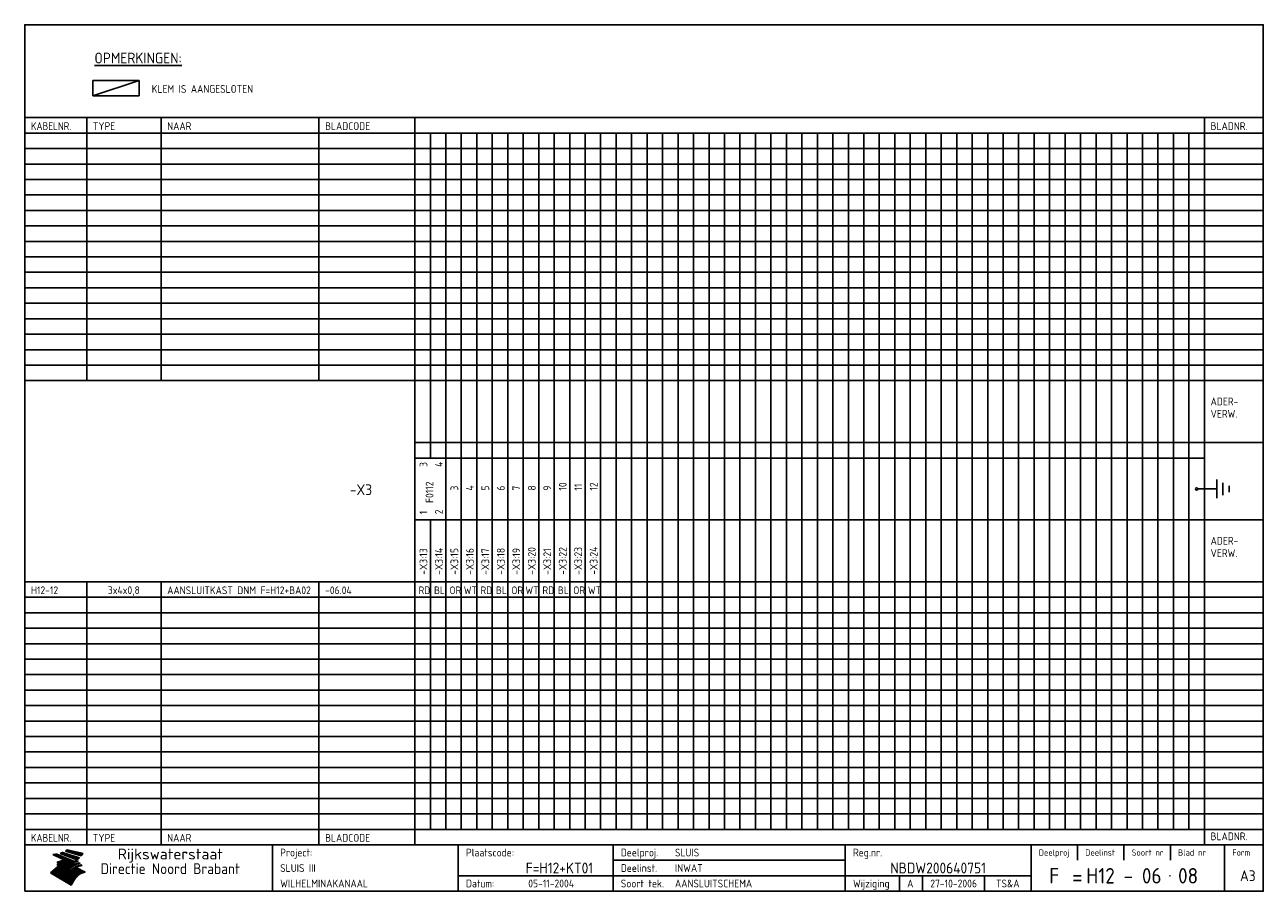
# Model space of a CAD drawing. Extents: x 10 to 410, y 10 to 290.
import ezdxf
from ezdxf.enums import TextEntityAlignment as Align

# ---------------------------------------------------------------- set-up
doc = ezdxf.new("R2010")
doc.units = 0
doc.header["$LTSCALE"] = 10
doc.header["$MEASUREMENT"] = 0
doc.layers.get('0').update_dxf_attribs({"linetype": 'CONTINUOUS'})
for name, color, linetype in [('0-25', 7, 'CONTINUOUS'), ('0-35', 2, 'CONTINUOUS'), ('0-50', 3, 'CONTINUOUS'), ('B-25', 7, 'CONTINUOUS'), ('B-35', 2, 'CONTINUOUS'), ('S-25', 7, 'CONTINUOUS'), ('S-35', 2, 'CONTINUOUS')]:
    doc.layers.add(name, color=color, linetype=linetype)
doc.styles.add('ISO', font='iso.shx')
doc.styles.get("Standard").update_dxf_attribs({"font": 'iso.shx'})

# ---------------------------------------------------------------- blocks, each defined once
blk = doc.blocks.new('KADER-A3')
at = {"layer": '0-25'}
for p, q in [((410, 35), (10, 35)), ((410, 30), (10, 30)), ((350, 25), (350, 20)), ((365, 25), (365, 20)), ((380, 25), (380, 20)), ((200, 20), (275, 20)), ((150, 15), (335, 15)), ((292.5, 15), (292.5, 10)), ((300, 15), (300, 10)), ((320, 15), (320, 10))]:
    blk.add_line(p, q, dxfattribs=at)
at = {"layer": '0-25', "color": 7}
for p, q in [((19.1, 21.89), (25.12, 19)), ((19.1, 21.89), (25.12, 19)), ((19.17, 21.86), (20.7, 21.86)), ((19.29, 21.8), (20.83, 21.8)), ((19.4, 21.75), (20.96, 21.75)), ((19.52, 21.69), (21.09, 21.69)), ((19.64, 21.63), (21.22, 21.63)), ((19.74, 21.92), (20.56, 21.92)), ((19.75, 21.58), (21.36, 21.58)), ((19.87, 21.52), (21.49, 21.52)), ((19.99, 21.47), (21.62, 21.47)), ((20.11, 21.41), (21.75, 21.41)), ((20.22, 21.35), (21.88, 21.35)), ((20.25, 21.97), (20.43, 21.97)), ((20.34, 21.3), (22.02, 21.3)), ((20.38, 21.99), (26.02, 19.59)), ((20.38, 21.99), (26.02, 19.59)), ((20.46, 21.24), (22.15, 21.24)), ((20.57, 21.18), (22.28, 21.18)), ((20.69, 21.13), (22.41, 21.13)), ((20.81, 21.07), (22.55, 21.07)), ((20.92, 21.02), (22.68, 21.02)), ((21.04, 20.96), (22.81, 20.96)), ((21.16, 20.9), (22.94, 20.9)), ((21.27, 20.85), (23.07, 20.85)), ((21.39, 20.79), (23.21, 20.79)), ((21.47, 22.25), (26.83, 20.19)), ((21.47, 22.25), (26.83, 20.19)), ((21.49, 22.25), (23.07, 22.25)), ((21.51, 20.73), (23.34, 20.73)), ((21.6, 22.2), (23.25, 22.2)), ((21.63, 20.68), (23.47, 20.68)), ((21.65, 22.31), (22.89, 22.31)), ((21.74, 20.62), (23.6, 20.62)), ((21.75, 22.14), (23.42, 22.14)), ((21.8, 22.37), (22.71, 22.37)), ((21.86, 20.57), (23.73, 20.57)), ((21.9, 22.08), (23.6, 22.08)), ((21.94, 22.42), (22.53, 22.42)), ((21.98, 20.51), (23.87, 20.51)), ((22.04, 22.03), (23.78, 22.03)), ((22.06, 22.48), (22.36, 22.48)), ((22.09, 20.45), (24, 20.45)), ((22.18, 22.53), (27.65, 20.8)), ((22.18, 22.53), (27.65, 20.8)), ((22.19, 21.97), (23.96, 21.97)), ((22.21, 20.4), (24.13, 20.4)), ((22.33, 20.34), (24.26, 20.34)), ((22.34, 21.92), (24.13, 21.92)), ((22.37, 20), (23.08, 20)), ((22.44, 20.28), (24.4, 20.28)), ((22.48, 21.86), (24.31, 21.86)), ((22.49, 20.06), (23.04, 20.06)), ((22.56, 20.23), (24.53, 20.23)), ((22.61, 20.12), (22.93, 20.12)), ((22.63, 21.8), (24.49, 21.8)), ((22.68, 20.17), (24.66, 20.17)), ((22.71, 20.17), (22.82, 20.17)), ((23.11, 20.02), (22.77, 20.2)), ((23.11, 20.02), (22.77, 20.2)), ((22.78, 21.75), (24.67, 21.75)), ((22.79, 20.12), (24.79, 20.12)), ((22.91, 20.06), (24.92, 20.06)), ((22.92, 21.69), (24.85, 21.69)), ((23.03, 20), (25.06, 20)), ((23.07, 21.63), (25.02, 21.63)), ((23.14, 22.99), (28.22, 21.46)), ((23.14, 22.99), (28.22, 21.46)), ((23.15, 22.98), (25.33, 22.98)), ((23.22, 21.58), (25.2, 21.58)), ((23.23, 23.04), (25.09, 23.04)), ((23.32, 23.1), (24.84, 23.1)), ((23.34, 22.93), (25.57, 22.93)), ((23.36, 21.52), (25.38, 21.52)), ((23.4, 23.15), (24.6, 23.15)), ((23.49, 23.21), (24.36, 23.21)), ((23.51, 21.47), (25.56, 21.47)), ((23.52, 22.87), (25.81, 22.87)), ((23.57, 23.27), (24.12, 23.27)), ((23.64, 23.32), (23.87, 23.32)), ((23.66, 21.41), (25.74, 21.41)), ((23.7, 23.36), (28.82, 22.17)), ((23.7, 23.36), (28.82, 22.17)), ((23.71, 22.82), (26.06, 22.82)), ((23.8, 21.35), (25.91, 21.35)), ((23.9, 22.76), (26.3, 22.76)), ((23.95, 21.3), (26.09, 21.3)), ((24.09, 22.7), (26.54, 22.7)), ((24.09, 21.24), (26.27, 21.24)), ((24.24, 21.18), (26.45, 21.18)), ((24.27, 22.65), (26.78, 22.65)), ((24.39, 21.13), (26.62, 21.13)), ((24.46, 22.59), (27.03, 22.59)), ((24.53, 21.07), (26.8, 21.07)), ((24.65, 22.53), (27.27, 22.53)), ((24.68, 21.02), (26.98, 21.02)), ((24.83, 20.96), (27.16, 20.96)), ((24.84, 22.48), (27.51, 22.48)), ((24.97, 20.9), (27.34, 20.9)), ((25.02, 22.42), (27.75, 22.42)), ((25.12, 20.85), (27.51, 20.85)), ((25.21, 22.37), (28, 22.37)), ((25.27, 20.79), (27.63, 20.79)), ((25.4, 22.31), (28.24, 22.31)), ((25.41, 20.73), (27.57, 20.73)), ((25.56, 20.68), (27.51, 20.68)), ((25.58, 22.25), (28.48, 22.25)), ((25.71, 20.62), (27.44, 20.62)), ((25.77, 22.2), (28.72, 22.2)), ((25.85, 20.57), (27.37, 20.57)), ((25.96, 22.14), (28.79, 22.14)), ((26, 20.51), (27.29, 20.51)), ((26.15, 22.08), (28.75, 22.08)), ((26.15, 20.45), (27.22, 20.45)), ((26.29, 20.4), (27.14, 20.4)), ((26.33, 22.03), (28.71, 22.03)), ((26.44, 20.34), (27.06, 20.34)), ((26.52, 21.97), (28.66, 21.97)), ((26.59, 20.28), (26.97, 20.28)), ((26.71, 21.92), (28.62, 21.92)), ((26.73, 20.23), (26.89, 20.23)), ((26.9, 21.86), (28.57, 21.86)), ((27.08, 21.8), (28.52, 21.8)), ((27.27, 21.75), (28.48, 21.75)), ((27.46, 21.69), (28.43, 21.69)), ((27.65, 21.63), (28.38, 21.63)), ((27.83, 21.58), (28.33, 21.58)), ((28.02, 21.52), (28.28, 21.52)), ((28.21, 21.47), (28.22, 21.47)), ((20.58, 17.88), (18.3, 16)), ((20.58, 17.88), (18.3, 16)), ((24.94, 11.97), (18.3, 16)), ((24.94, 11.97), (18.3, 16)), ((18.31, 16.01), (20.96, 16.01)), ((18.38, 16.07), (21.46, 16.07)), ((18.45, 16.12), (21.88, 16.12)), ((18.52, 16.18), (22.15, 16.18)), ((18.59, 16.23), (22.38, 16.23)), ((18.65, 16.29), (22.58, 16.29)), ((18.72, 16.35), (22.75, 16.35)), ((18.79, 16.4), (22.91, 16.4)), ((18.86, 16.46), (20.6, 16.46)), ((18.93, 16.52), (20.6, 16.52)), ((18.99, 16.57), (20.6, 16.57)), ((19.06, 16.63), (20.6, 16.63)), ((19.13, 16.68), (20.6, 16.68)), ((19.2, 16.74), (20.6, 16.74)), ((19.27, 16.8), (20.6, 16.8)), ((19.33, 16.85), (21.07, 16.85)), ((19.4, 16.91), (21.55, 16.91)), ((19.47, 16.97), (21.88, 16.97)), ((19.54, 17.02), (22.13, 17.02)), ((19.61, 17.08), (22.34, 17.08)), ((19.67, 17.13), (20.6, 17.13)), ((19.74, 17.19), (20.6, 17.19)), ((19.81, 17.25), (20.6, 17.25)), ((19.88, 17.3), (20.6, 17.3)), ((19.95, 17.36), (20.6, 17.36)), ((20.01, 17.42), (20.6, 17.42)), ((20.08, 17.47), (20.93, 17.47)), ((20.15, 17.53), (21.26, 17.53)), ((20.22, 17.58), (21.51, 17.58)), ((20.29, 17.64), (21.72, 17.64)), ((20.35, 17.7), (21.9, 17.7)), ((20.42, 17.75), (22.07, 17.75)), ((20.49, 17.81), (22.22, 17.81)), ((20.56, 17.87), (22.36, 17.87)), ((20.6, 19.11), (20.58, 19.51)), ((20.6, 19.11), (20.58, 19.51)), ((20.58, 19.5), (22.09, 19.5)), ((20.58, 19.44), (21.95, 19.44)), ((20.59, 19.38), (21.79, 19.38)), ((20.59, 19.33), (21.62, 19.33)), ((20.59, 19.27), (21.42, 19.27)), ((20.6, 19.22), (21.2, 19.22)), ((20.6, 19.16), (20.93, 19.16)), ((20.6, 19.11), (20.69, 19.12)), ((20.6, 19.11), (20.69, 19.12)), ((20.6, 18.79), (20.77, 18.81)), ((20.6, 18.79), (20.77, 18.81)), ((20.6, 18.29), (20.6, 18.79)), ((20.6, 18.29), (20.6, 18.79)), ((20.6, 18.77), (22.46, 18.77)), ((20.6, 18.71), (22.33, 18.71)), ((20.6, 18.65), (22.19, 18.65)), ((20.6, 18.6), (22.04, 18.6)), ((20.6, 18.54), (21.87, 18.54)), ((20.6, 18.48), (21.68, 18.48)), ((20.6, 18.43), (21.46, 18.43)), ((20.6, 18.37), (21.21, 18.37)), ((20.6, 18.29), (20.88, 18.32)), ((20.6, 18.29), (20.88, 18.32)), ((20.6, 18.32), (20.87, 18.32)), ((20.6, 17.88), (20.86, 17.91)), ((20.6, 17.88), (20.86, 17.91)), ((20.6, 17.43), (20.97, 17.48)), ((20.6, 17.43), (20.97, 17.48)), ((20.6, 17.43), (20.6, 17.09)), ((20.6, 17.43), (20.6, 17.09)), ((20.6, 17.09), (21.26, 17.16)), ((20.6, 17.09), (21.26, 17.16)), ((20.6, 16.8), (21.37, 16.89)), ((20.6, 16.8), (21.37, 16.89)), ((20.6, 16.8), (20.6, 16.45)), ((20.6, 16.8), (20.6, 16.45)), ((20.6, 16.45), (21.56, 16.56)), ((20.6, 16.45), (21.56, 16.56)), ((20.6, 15.97), (21.67, 16.09)), ((20.6, 15.97), (21.67, 16.09)), ((20.7, 16.46), (23.06, 16.46)), ((20.9, 19.55), (22.23, 19.55)), ((20.9, 18.82), (22.59, 18.82)), ((20.98, 17.92), (22.5, 17.92)), ((21.02, 17.13), (22.53, 17.13)), ((21.19, 19.61), (22.35, 19.61)), ((21.2, 16.52), (23.2, 16.52)), ((21.32, 18.88), (22.71, 18.88)), ((21.32, 17.98), (22.62, 17.98)), ((21.42, 19.67), (22.47, 19.67)), ((21.47, 17.19), (22.7, 17.19)), ((21.59, 18.03), (22.74, 18.03)), ((21.61, 18.93), (22.82, 18.93)), ((21.62, 19.72), (22.59, 19.72)), ((21.72, 16.57), (23.32, 16.57)), ((21.77, 17.25), (22.85, 17.25)), ((21.8, 19.78), (22.69, 19.78)), ((21.8, 18.09), (22.85, 18.09)), ((21.84, 18.99), (22.92, 18.99)), ((21.96, 19.83), (22.79, 19.83)), ((21.99, 18.15), (22.95, 18.15)), ((22.01, 17.3), (22.99, 17.3)), ((22.03, 19.05), (23.03, 19.05)), ((22.1, 16.63), (23.44, 16.63)), ((22.11, 19.89), (22.89, 19.89)), ((22.16, 18.2), (23.05, 18.2)), ((22.21, 19.1), (23.12, 19.1)), ((22.21, 17.36), (23.12, 17.36)), ((22.24, 19.95), (22.99, 19.95)), ((22.31, 18.26), (23.15, 18.26)), ((22.36, 19.16), (23.22, 19.16)), ((22.38, 16.68), (23.56, 16.68)), ((22.39, 17.42), (23.24, 17.42)), ((22.45, 18.32), (23.24, 18.32)), ((22.51, 19.22), (23.3, 19.22)), ((22.56, 17.47), (23.36, 17.47)), ((22.59, 18.37), (23.33, 18.37)), ((22.6, 16.74), (23.66, 16.74)), ((22.64, 19.27), (23.39, 19.27)), ((22.71, 18.43), (23.42, 18.43)), ((22.71, 17.53), (23.47, 17.53)), ((22.77, 19.33), (23.47, 19.33)), ((22.79, 16.8), (23.77, 16.8)), ((22.83, 18.48), (23.5, 18.48)), ((22.84, 17.58), (23.57, 17.58)), ((22.89, 19.38), (23.55, 19.38)), ((22.94, 18.54), (23.58, 18.54)), ((22.96, 16.85), (23.86, 16.85)), ((22.97, 17.64), (23.67, 17.64)), ((23, 19.44), (23.63, 19.44)), ((23.04, 18.6), (23.66, 18.6)), ((23.1, 19.5), (23.72, 19.5)), ((23.1, 17.7), (23.77, 17.7)), ((23.12, 16.91), (23.96, 16.91)), ((23.14, 18.65), (23.74, 18.65)), ((23.15, 19.95), (25.19, 19.95)), ((23.21, 19.55), (23.8, 19.55)), ((23.21, 17.75), (23.86, 17.75)), ((23.21, 16.01), (28.9, 16.01)), ((23.24, 18.71), (23.82, 18.71)), ((23.26, 19.89), (25.32, 19.89)), ((23.26, 16.97), (24.05, 16.97)), ((23.3, 19.61), (23.88, 19.61)), ((23.32, 17.81), (23.95, 17.81)), ((23.33, 18.77), (23.91, 18.77)), ((23.37, 16.07), (29.08, 16.07)), ((23.38, 19.83), (25.45, 19.83)), ((23.39, 19.67), (23.81, 19.67)), ((23.39, 17.02), (24.14, 17.02)), ((23.42, 18.82), (23.99, 18.82)), ((23.42, 17.87), (24.03, 17.87)), ((23.45, 19.7), (23.58, 19.79)), ((23.45, 19.7), (23.58, 19.79)), ((23.48, 19.72), (23.7, 19.72)), ((23.5, 19.78), (25.58, 19.78)), ((23.51, 18.88), (24.07, 18.88)), ((23.51, 16.12), (29.27, 16.12)), ((23.52, 17.92), (24.11, 17.92)), ((23.52, 17.08), (24.22, 17.08)), ((23.54, 18.9), (24.3, 19.42)), ((23.54, 18.9), (24.3, 19.42)), ((23.56, 19.78), (23.59, 19.78)), ((23.56, 19.39), (23.9, 19.62)), ((23.56, 19.39), (23.9, 19.62)), ((23.58, 19.79), (23.9, 19.62)), ((23.58, 19.79), (23.9, 19.62)), ((23.59, 18.93), (24.15, 18.93)), ((23.61, 19.72), (25.72, 19.72)), ((23.62, 17.98), (24.2, 17.98)), ((23.63, 17.13), (24.3, 17.13)), ((23.65, 18.59), (24.62, 19.25)), ((23.65, 18.59), (24.62, 19.25)), ((29.41, 16.17), (23.65, 16.17)), ((23.67, 18.99), (24.23, 18.99)), ((23.71, 18.03), (24.28, 18.03)), ((23.73, 19.67), (25.85, 19.67)), ((23.75, 19.05), (24.32, 19.05)), ((23.75, 17.19), (24.38, 17.19)), ((23.77, 16.23), (29.47, 16.23)), ((23.79, 18.09), (24.36, 18.09)), ((23.83, 19.1), (24.4, 19.1)), ((23.85, 19.61), (25.98, 19.61)), ((23.85, 17.25), (24.46, 17.25)), ((23.88, 18.15), (24.44, 18.15)), ((23.89, 16.29), (29.36, 16.29)), ((23.92, 19.16), (24.48, 19.16)), ((23.94, 18.19), (25.23, 19.07)), ((23.94, 18.19), (25.23, 19.07)), ((23.95, 17.3), (24.55, 17.3)), ((23.96, 19.55), (25.96, 19.55)), ((23.96, 18.2), (24.53, 18.2)), ((24, 19.22), (24.56, 19.22)), ((24, 16.35), (29.24, 16.35)), ((24.04, 18.26), (24.61, 18.26)), ((24.05, 17.36), (24.63, 17.36)), ((24.06, 17.88), (25.34, 18.76)), ((24.06, 17.88), (25.34, 18.76)), ((24.08, 19.5), (25.88, 19.5)), ((24.08, 19.27), (24.58, 19.27)), ((24.11, 16.4), (29.13, 16.4)), ((24.13, 18.32), (24.69, 18.32)), ((24.14, 17.42), (24.71, 17.42)), ((24.16, 19.33), (24.47, 19.33)), ((24.2, 19.44), (25.79, 19.44)), ((24.21, 18.37), (24.77, 18.37)), ((24.21, 16.46), (29.02, 16.46)), ((24.23, 17.47), (24.79, 17.47)), ((24.24, 17.48), (25.52, 18.36)), ((24.24, 17.48), (25.52, 18.36)), ((24.25, 19.38), (24.36, 19.38)), ((24.29, 18.43), (24.85, 18.43)), ((24.3, 19.42), (24.62, 19.25)), ((24.3, 19.42), (24.62, 19.25)), ((24.31, 19.38), (25.71, 19.38)), ((24.31, 17.53), (24.87, 17.53)), ((24.31, 16.52), (28.91, 16.52)), ((24.35, 17.17), (25.64, 18.05)), ((24.35, 17.17), (25.64, 18.05)), ((24.37, 18.48), (24.94, 18.48)), ((24.39, 17.58), (24.96, 17.58)), ((24.4, 16.57), (28.79, 16.57)), ((24.43, 19.33), (25.62, 19.33)), ((24.45, 18.54), (25.02, 18.54)), ((24.47, 17.64), (25.04, 17.64)), ((24.49, 16.63), (28.68, 16.63)), ((24.54, 18.6), (25.1, 18.6)), ((24.55, 19.27), (25.54, 19.27)), ((24.56, 17.7), (25.12, 17.7)), ((24.57, 16.68), (28.57, 16.68)), ((24.62, 18.65), (25.18, 18.65)), ((24.63, 16.72), (25.91, 17.6)), ((24.63, 16.72), (25.91, 17.6)), ((24.64, 17.75), (25.2, 17.75)), ((24.66, 16.74), (28.45, 16.74)), ((24.67, 19.22), (25.45, 19.22)), ((24.7, 18.71), (25.27, 18.71)), ((24.72, 17.81), (25.29, 17.81)), ((24.74, 16.8), (28.34, 16.8)), ((24.78, 19.16), (25.37, 19.16)), ((24.78, 18.77), (25.34, 18.77)), ((24.8, 17.87), (25.37, 17.87)), ((24.82, 16.85), (28.23, 16.85)), ((24.87, 18.82), (25.4, 18.82)), ((24.89, 17.92), (25.45, 17.92)), ((24.9, 19.1), (25.28, 19.1)), ((24.9, 16.91), (28.11, 16.91)), ((24.95, 18.88), (25.45, 18.88)), ((24.97, 17.98), (25.53, 17.98)), ((24.99, 16.97), (28, 16.97)), ((25.02, 19.05), (25.2, 19.05)), ((25.03, 18.93), (25.51, 18.93)), ((25.05, 18.03), (25.61, 18.03)), ((25.07, 17.02), (27.89, 17.02)), ((25.11, 18.99), (25.57, 18.99)), ((26.02, 19.59), (25.12, 19)), ((26.02, 19.59), (25.12, 19)), ((25.13, 18.09), (25.68, 18.09)), ((25.15, 17.08), (27.77, 17.08)), ((25.19, 19.05), (25.63, 19.05)), ((25.21, 18.15), (25.75, 18.15)), ((25.23, 17.13), (27.66, 17.13)), ((25.26, 19.1), (25.7, 19.1)), ((25.3, 18.2), (25.82, 18.2)), ((25.31, 17.19), (27.55, 17.19)), ((25.33, 19.16), (25.77, 19.16)), ((25.38, 18.26), (25.89, 18.26)), ((25.39, 19.22), (25.85, 19.22)), ((25.4, 17.25), (27.43, 17.25)), ((25.46, 18.32), (25.97, 18.32)), ((25.47, 19.27), (25.93, 19.27)), ((25.48, 17.3), (27.32, 17.3)), ((25.54, 19.33), (26.03, 19.33)), ((25.54, 18.37), (26.06, 18.37)), ((25.56, 17.36), (27.21, 17.36)), ((25.62, 18.43), (26.14, 18.43)), ((25.63, 19.38), (26.13, 19.38)), ((25.64, 17.42), (27.1, 17.42)), ((25.7, 18.48), (26.24, 18.48)), ((25.72, 19.44), (26.24, 19.44)), ((25.73, 17.47), (26.98, 17.47)), ((25.79, 18.54), (26.34, 18.54)), ((25.81, 17.53), (26.87, 17.53)), ((25.82, 19.5), (26.36, 19.5)), ((25.89, 18.6), (26.46, 18.6)), ((25.89, 17.58), (26.76, 17.58)), ((25.93, 19.55), (26.53, 19.55)), ((25.96, 17.64), (26.64, 17.64)), ((25.99, 18.65), (26.58, 18.65)), ((26.04, 17.7), (26.59, 17.7)), ((26.06, 19.61), (26.85, 19.61)), ((26.1, 18.71), (26.72, 18.71)), ((26.12, 17.75), (26.67, 17.75)), ((26.2, 17.81), (26.76, 17.81)), ((26.21, 19.67), (27.23, 19.67)), ((26.23, 18.77), (26.89, 18.77)), ((26.29, 17.87), (26.86, 17.87)), ((26.37, 18.82), (27.09, 18.82)), ((26.39, 17.92), (26.97, 17.92)), ((26.44, 19.72), (27.18, 19.72)), ((26.49, 17.98), (27.09, 17.98)), ((26.53, 18.88), (27.34, 18.88)), ((26.56, 17.68), (29.54, 16.2)), ((26.56, 17.68), (29.54, 16.2)), ((26.6, 18.03), (27.22, 18.03)), ((26.72, 18.09), (27.38, 18.09)), ((26.73, 18.93), (27.66, 18.93)), ((26.85, 18.15), (27.56, 18.15)), ((26.99, 18.99), (27.9, 18.99)), ((27, 18.2), (27.8, 18.2)), ((27.13, 19.78), (27.25, 19.64)), ((27.13, 19.78), (27.25, 19.64)), ((27.18, 18.26), (28.13, 18.26)), ((27.26, 19.05), (27.84, 19.05)), ((27.39, 18.32), (28.47, 18.32)), ((27.7, 18.37), (28.49, 18.37)), ((27.78, 19.1), (27.93, 18.96)), ((27.78, 19.1), (27.93, 18.96)), ((28, 18.43), (28.44, 18.43)), ((28.29, 15.83), (29.54, 16.2)), ((28.29, 15.83), (29.54, 16.2)), ((28.39, 18.48), (28.54, 18.32)), ((28.39, 18.48), (28.54, 18.32)), ((29.54, 16.2), (29.45, 16.17)), ((29.54, 16.2), (29.45, 16.17)), ((29.46, 16.18), (29.47, 16.18)), ((18.38, 15.95), (20.6, 15.95)), ((18.47, 15.9), (20.6, 15.9)), ((18.57, 15.84), (20.6, 15.84)), ((18.66, 15.78), (20.6, 15.78)), ((18.75, 15.73), (20.6, 15.73)), ((18.85, 15.67), (20.6, 15.67)), ((18.94, 15.62), (20.6, 15.62)), ((19.03, 15.56), (27.83, 15.56)), ((19.12, 15.5), (27.75, 15.5)), ((19.22, 15.45), (27.66, 15.45)), ((19.31, 15.39), (27.58, 15.39)), ((19.4, 15.33), (27.5, 15.33)), ((19.49, 15.28), (27.43, 15.28)), ((19.59, 15.22), (27.36, 15.22)), ((19.68, 15.17), (27.29, 15.17)), ((19.77, 15.11), (27.22, 15.11)), ((19.86, 15.05), (27.15, 15.05)), ((19.96, 15), (27.09, 15)), ((20.05, 14.94), (27.02, 14.94)), ((20.14, 14.88), (26.96, 14.88)), ((20.24, 14.83), (26.9, 14.83)), ((20.33, 14.77), (26.84, 14.77)), ((20.42, 14.72), (26.79, 14.72)), ((20.51, 14.66), (26.73, 14.66)), ((20.6, 15.97), (20.6, 15.58)), ((20.6, 15.97), (20.6, 15.58)), ((20.6, 15.58), (21.95, 15.73)), ((20.6, 15.58), (21.95, 15.73)), ((20.61, 14.6), (26.68, 14.6)), ((20.7, 14.55), (26.62, 14.55)), ((20.79, 14.49), (26.57, 14.49)), ((20.88, 14.43), (26.52, 14.43)), ((20.94, 15.62), (27.92, 15.62)), ((20.98, 14.38), (26.47, 14.38)), ((21.07, 14.32), (26.42, 14.32)), ((21.16, 14.27), (26.38, 14.27)), ((21.25, 14.21), (26.33, 14.21)), ((21.35, 14.15), (26.29, 14.15)), ((21.44, 14.1), (26.24, 14.1)), ((21.45, 15.67), (28.01, 15.67)), ((21.53, 14.04), (26.2, 14.04)), ((21.63, 13.98), (26.16, 13.98)), ((21.72, 13.93), (26.12, 13.93)), ((21.81, 13.87), (26.08, 13.87)), ((21.9, 13.82), (26.04, 13.82)), ((21.96, 15.73), (28.11, 15.73)), ((22, 13.76), (26, 13.76)), ((22.09, 13.7), (25.96, 13.7)), ((22.18, 13.65), (25.93, 13.65)), ((22.27, 13.59), (25.89, 13.59)), ((22.34, 15.78), (28.21, 15.78)), ((22.37, 13.53), (25.86, 13.53)), ((22.46, 13.48), (25.82, 13.48)), ((22.55, 13.42), (25.79, 13.42)), ((22.62, 15.84), (28.33, 15.84)), ((22.65, 13.37), (25.76, 13.37)), ((22.74, 13.31), (25.73, 13.31)), ((22.83, 13.25), (25.69, 13.25)), ((22.84, 15.9), (28.52, 15.9)), ((22.92, 13.2), (25.66, 13.2)), ((23.02, 13.14), (25.63, 13.14)), ((23.04, 15.95), (28.71, 15.95)), ((23.11, 13.08), (25.59, 13.08)), ((23.2, 13.03), (25.56, 13.03)), ((23.29, 12.97), (25.53, 12.97)), ((23.39, 12.92), (25.5, 12.92)), ((23.48, 12.86), (25.46, 12.86)), ((23.57, 12.8), (25.43, 12.8)), ((23.66, 12.75), (25.4, 12.75)), ((23.76, 12.69), (25.36, 12.69)), ((23.85, 12.63), (25.33, 12.63)), ((23.94, 12.58), (25.3, 12.58)), ((24.04, 12.52), (25.26, 12.52)), ((24.13, 12.47), (25.23, 12.47)), ((24.22, 12.41), (25.2, 12.41)), ((24.31, 12.35), (25.17, 12.35)), ((24.41, 12.3), (25.13, 12.3)), ((24.5, 12.24), (25.1, 12.24)), ((24.59, 12.18), (25.07, 12.18)), ((24.68, 12.13), (25.03, 12.13)), ((24.78, 12.07), (25, 12.07)), ((24.87, 12.02), (24.97, 12.02)), ((24.94, 11.97), (25.81, 13.45)), ((24.94, 11.97), (25.81, 13.45))]:
    blk.add_line(p, q, dxfattribs=at)
for centre, radius, start, end in [((19.15, 29.7), 7.8, 269.6055, 279.0886), ((19.15, 29.7), 7.8, 269.6055, 279.0886), ((19.93, 25.38), 5.91, 276.3402, 298.7463), ((19.93, 25.38), 5.91, 276.3402, 298.7463), ((19.84, 25.09), 6.03, 278.129, 302.868), ((19.84, 25.09), 6.03, 278.129, 302.868), ((19.84, 27.26), 5.27, 288.0217, 296.3084), ((19.84, 27.26), 5.27, 288.0217, 296.3084), ((20.49, 27.56), 5.28, 300.0654, 307.393), ((20.49, 27.56), 5.28, 300.0654, 307.393), ((24.11, 24.7), 5.26, 301.1147, 312.2814), ((24.11, 24.7), 5.26, 301.1147, 312.2814), ((21.95, 27.32), 8.59, 316.9248, 323.1399), ((21.95, 27.32), 8.59, 316.9248, 323.1399), ((20.21, 23.78), 5.91, 273.6149, 304.3803), ((20.21, 23.78), 5.91, 273.6149, 304.3803), ((20.35, 24.56), 5.76, 274.164, 302.5474), ((20.35, 24.56), 5.76, 274.164, 302.5474), ((20.05, 24.28), 6.02, 277.9472, 305.7139), ((20.05, 24.28), 6.02, 277.9472, 305.7139), ((20.04, 23.49), 6.09, 278.8115, 306.4242), ((20.04, 23.49), 6.09, 278.8115, 306.4242), ((20.53, 23.07), 5.96, 277.0519, 304.973), ((20.53, 23.07), 5.96, 277.0519, 304.973), ((20.72, 22.76), 5.91, 276.3402, 304.3803), ((20.72, 22.76), 5.91, 276.3402, 304.3803), ((21.06, 22.34), 5.81, 274.9043, 303.1745), ((21.06, 22.34), 5.81, 274.9043, 303.1745), ((20.82, 22.06), 6.04, 278.1111, 305.8489), ((20.82, 22.06), 6.04, 278.1111, 305.8489), ((21.3, 21.6), 5.91, 276.3402, 304.3803), ((21.3, 21.6), 5.91, 276.3402, 304.3803), ((27.05, 17.17), 2.63, 107.4286, 133.7799), ((27.05, 17.17), 2.63, 107.4286, 133.7799), ((27.45, 16.91), 2.81, 110.4143, 138.7411), ((27.45, 16.91), 2.81, 110.4143, 138.7411), ((27.57, 15.64), 3.4, 98.1566, 126.9045), ((27.57, 15.64), 3.4, 98.1566, 126.9045), ((27.91, 15.54), 3.39, 100.5835, 132.088), ((27.91, 15.54), 3.39, 100.5835, 132.088), ((28.21, 14.74), 3.67, 95.7581, 128.7216), ((28.21, 14.74), 3.67, 95.7581, 128.7216), ((27.01, 16.84), 2.93, 87.7348, 104.8316), ((27.01, 16.84), 2.93, 87.7348, 104.8316), ((27.37, 15.71), 3.93, 91.7838, 103.2817), ((27.37, 15.71), 3.93, 91.7838, 103.2817), ((28.4, 15.05), 3.21, 96.3886, 125.0052), ((28.4, 15.05), 3.21, 96.3886, 125.0052), ((27.82, 16.31), 2.8, 90.634, 105.1984), ((27.82, 16.31), 2.8, 90.634, 105.1984), ((28.19, 15.04), 3.93, 93.8342, 103.2817), ((28.19, 15.04), 3.93, 93.8342, 103.2817), ((28.58, 15.69), 2.8, 93.8141, 105.1984), ((28.58, 15.69), 2.8, 93.8141, 105.1984), ((28.95, 14.41), 3.93, 96.0135, 103.2817), ((28.95, 14.41), 3.93, 96.0135, 103.2817), ((31.24, 10.26), 6.3, 117.9568, 149.6251), ((31.24, 10.26), 6.3, 117.9568, 149.6251)]:
    blk.add_arc(centre, radius, start, end, dxfattribs=at)
at = {"layer": '0-35'}
for p, q in [((90, 25), (90, 10)), ((150, 25), (150, 10)), ((200, 25), (200, 10)), ((275, 25), (275, 10)), ((335, 25), (335, 10)), ((397.5, 25), (397.5, 10))]:
    blk.add_line(p, q, dxfattribs=at)
at = {"layer": '0-50'}
for p, q in [((10, 25), (410, 25)), ((348.75, 15), (351.25, 15)), ((348.75, 13.5), (351.25, 13.5))]:
    blk.add_line(p, q, dxfattribs=at)
blk.add_lwpolyline([(10, 10), (410, 10), (410, 290), (10, 290)], close=True, dxfattribs=at)
at = {"layer": '0-50', "const_width": 0.25}
blk.add_lwpolyline([(379.75, 15, 1), (380, 15, 1)], format="xyb", close=True, dxfattribs=at)
at = {"layer": '0-25', "style": 'ISO'}
for s, height, p in [('Project:', 2.5, (92.5, 22.5)), ('Plaatscode:', 2.5, (152.5, 22.5)), ('Deelproj.', 2.5, (202.5, 22.5)), ('Reg.nr.', 2.5, (277.5, 22.5)), ('Deelproj', 2, (337.5, 22.5)), ('Deelinst', 2, (352.5, 22.5)), ('Soort nr', 2, (367.5, 22.5)), ('Blad nr', 2, (382.5, 22.5)), ('Form', 2, (400, 22.5)), ('Deelinst.', 2.5, (202.5, 17.5)), ('Datum:', 2.5, (152.5, 12.5)), ('Soort tek.', 2.5, (202.5, 12.5)), ('Wijziging', 2.5, (277.5, 12.5))]:
    blk.add_text(s, height=height, dxfattribs=at).set_placement(p, align=Align.MIDDLE_LEFT)
for tag, p in [('N', (220, 22.5)), ('B', (92.5, 17.5)), ('P', (220, 17.5)), ('C', (92.5, 12.5)), ('U', (220, 12.5)), ('REV', (295, 12.5))]:
    blk.add_attdef(tag, text='', height=2.5, dxfattribs=at).set_placement(p, align=Align.MIDDLE_LEFT)
for tag, p in [('W', (180, 12.5)), ('Z', (310, 12.5)), ('Y', (327.5, 12.5))]:
    blk.add_attdef(tag, text='', height=2.5, dxfattribs=at).set_placement(p, align=Align.MIDDLE)
at = {"layer": '0-35', "style": 'ISO', "width": 1.00614}
blk.add_text('Rijkswaterstaat', height=3.5, dxfattribs=at).set_placement((40, 20.28), (74, 20.28), align=Align.FIT)
at = {"layer": '0-35', "color": 2, "style": 'ISO', "width": 0.948867}
blk.add_text('Directie Noord Brabant', height=3.5, dxfattribs=at).set_placement((34.5, 15.53), (79.5, 15.53), align=Align.FIT)
at = {"layer": '0-35', "style": 'ISO'}
for tag, p in [('X', (178.5, 17.5)), ('FORM', (402.5, 15))]:
    blk.add_attdef(tag, text='', height=3.5, dxfattribs=at).set_placement(p, align=Align.MIDDLE_LEFT)
blk.add_attdef('RNR', text='', height=3.5, dxfattribs=at).set_placement((305, 17.5), align=Align.MIDDLE)
at = {"layer": '0-50', "style": 'ISO'}
for tag, p in [('M', (342.5, 15)), ('O', (365, 15))]:
    blk.add_attdef(tag, text='', height=5, dxfattribs=at).set_placement(p, align=Align.MIDDLE)
blk.add_attdef('Q', text='', height=5, dxfattribs=at).set_placement((382.5, 15), align=Align.MIDDLE_LEFT)

msp = doc.modelspace()

# ---------------------------------------------------------------- linework, layer by layer
at = {"layer": 'S-25'}
for p, q in [((32, 272), (32, 267)), ((47, 272), (32, 272)), ((32, 267), (47, 272)), ((47, 267), (47, 272)), ((32, 267), (47, 267)), ((10, 260), (410, 260)), ((10, 255), (410, 255)), ((141, 255), (141, 175)), ((146, 255), (146, 175)), ((151, 255), (151, 175)), ((156, 255), (156, 175)), ((161, 255), (161, 30)), ((166, 255), (166, 175)), ((171, 255), (171, 175)), ((176, 255), (176, 175)), ((181, 255), (181, 175)), ((186, 255), (186, 30)), ((191, 255), (191, 175)), ((196, 255), (196, 175)), ((201, 255), (201, 175)), ((206, 255), (206, 175)), ((211, 255), (211, 30)), ((216, 255), (216, 175)), ((221, 255), (221, 175)), ((226, 255), (226, 175)), ((231, 255), (231, 175)), ((236, 255), (236, 30)), ((241, 255), (241, 175)), ((246, 255), (246, 175)), ((251, 255), (251, 175)), ((256, 255), (256, 175)), ((261, 255), (261, 130)), ((266, 255), (266, 175)), ((271, 255), (271, 175)), ((276, 255), (276, 175)), ((281, 255), (281, 175)), ((286, 255), (286, 30)), ((291, 255), (291, 175)), ((296, 255), (296, 175)), ((301, 255), (301, 175)), ((306, 255), (306, 175)), ((311, 255), (311, 30)), ((316, 255), (316, 175)), ((321, 255), (321, 175)), ((326, 255), (326, 175)), ((331, 255), (331, 175)), ((336, 255), (336, 30)), ((341, 255), (341, 175)), ((346, 255), (346, 175)), ((351, 255), (351, 175)), ((356, 255), (356, 175)), ((361, 255), (361, 30)), ((366, 255), (366, 175)), ((371, 255), (371, 175)), ((376, 255), (376, 175)), ((381, 255), (381, 175)), ((386, 255), (386, 30)), ((10, 250), (410, 250)), ((10, 245), (410, 245)), ((10, 240), (410, 240)), ((10, 235), (410, 235)), ((10, 230), (410, 230)), ((10, 225), (410, 225)), ((10, 220), (410, 220)), ((10, 215), (410, 215)), ((10, 210), (410, 210)), ((10, 205), (410, 205)), ((10, 200), (410, 200)), ((10, 195), (410, 195)), ((10, 190), (410, 190)), ((10, 185), (410, 185)), ((10, 180), (410, 180)), ((10, 175), (410, 175)), ((141, 175), (141, 150)), ((146, 175), (146, 110)), ((151, 175), (151, 110)), ((156, 175), (156, 110)), ((166, 175), (166, 110)), ((171, 175), (171, 110)), ((176, 175), (176, 110)), ((181, 175), (181, 110)), ((191, 175), (191, 110)), ((196, 175), (196, 110)), ((201, 175), (201, 130)), ((206, 175), (206, 110)), ((216, 175), (216, 110)), ((221, 175), (221, 110)), ((226, 175), (226, 110)), ((231, 175), (231, 110)), ((241, 175), (241, 110)), ((246, 175), (246, 110)), ((251, 175), (251, 110)), ((256, 175), (256, 110)), ((266, 175), (266, 110)), ((271, 175), (271, 110)), ((276, 175), (276, 110)), ((281, 175), (281, 110)), ((291, 175), (291, 110)), ((296, 175), (296, 110)), ((301, 175), (301, 110)), ((306, 175), (306, 110)), ((316, 175), (316, 110)), ((321, 175), (321, 110)), ((326, 175), (326, 110)), ((331, 175), (331, 110)), ((341, 175), (341, 110)), ((346, 175), (346, 110)), ((351, 175), (351, 110)), ((356, 175), (356, 110)), ((366, 175), (366, 110)), ((371, 175), (371, 110)), ((376, 175), (376, 110)), ((381, 175), (381, 110)), ((136, 150), (391, 150)), ((389, 140), (395, 140)), ((395, 143), (395, 137)), ((397, 142), (397, 138)), ((399, 141), (399, 139)), ((141, 130), (141, 110)), ((201, 130), (201, 110)), ((261, 130), (261, 30)), ((10, 110), (410, 110)), ((141, 110), (141, 30)), ((146, 110), (146, 30)), ((151, 110), (151, 30)), ((156, 110), (156, 30)), ((166, 110), (166, 30)), ((171, 110), (171, 30)), ((176, 110), (176, 30)), ((181, 110), (181, 30)), ((191, 110), (191, 30)), ((196, 110), (196, 30)), ((201, 110), (201, 30)), ((206, 110), (206, 30)), ((216, 110), (216, 30)), ((221, 110), (221, 30)), ((226, 110), (226, 30)), ((231, 110), (231, 30)), ((241, 110), (241, 30)), ((246, 110), (246, 30)), ((251, 110), (251, 30)), ((256, 110), (256, 30)), ((266, 110), (266, 30)), ((271, 110), (271, 30)), ((276, 110), (276, 30)), ((281, 110), (281, 30)), ((291, 110), (291, 30)), ((296, 110), (296, 30)), ((301, 110), (301, 30)), ((306, 110), (306, 30)), ((316, 110), (316, 30)), ((321, 110), (321, 30)), ((326, 110), (326, 30)), ((331, 110), (331, 30)), ((341, 110), (341, 30)), ((346, 110), (346, 30)), ((351, 110), (351, 30)), ((356, 110), (356, 30)), ((366, 110), (366, 30)), ((371, 110), (371, 30)), ((376, 110), (376, 30)), ((381, 110), (381, 30)), ((10, 105), (410, 105)), ((10, 100), (410, 100)), ((10, 95), (410, 95)), ((10, 90), (410, 90)), ((10, 85), (410, 85)), ((10, 80), (410, 80)), ((10, 75), (410, 75)), ((10, 70), (410, 70)), ((10, 65), (410, 65)), ((10, 60), (410, 60)), ((10, 55), (410, 55)), ((10, 50), (410, 50)), ((10, 45), (410, 45)), ((10, 40), (410, 40))]:
    msp.add_line(p, q, dxfattribs=at)
for start, end in [(0, 180), (180, 0)]:
    msp.add_arc((388.5, 140), 0.375, start, end, dxfattribs=at)
at = {"layer": 'S-35'}
for p, q in [((30, 260), (30, 175)), ((54, 260), (54, 175)), ((105, 260), (105, 175)), ((136, 260), (136, 25)), ((391, 260), (391, 25)), ((136, 155), (410, 155)), ((136, 130), (410, 130)), ((30, 110), (30, 25)), ((54, 110), (54, 25)), ((105, 110), (105, 25))]:
    msp.add_line(p, q, dxfattribs=at)

# ---------------------------------------------------------------- block references
ref = msp.add_blockref('KADER-A3', (0, 0))
ref.add_attrib('B', 'SLUIS III', dxfattribs={"layer": '0-25', "height": 2.5, "style": 'ISO'}).set_placement((92.5, 17.5), align=Align.MIDDLE_LEFT)
ref.add_attrib('C', 'WILHELMINAKANAAL', dxfattribs={"layer": '0-25', "height": 2.5, "style": 'ISO'}).set_placement((92.5, 12.5), align=Align.MIDDLE_LEFT)
ref.add_attrib('N', 'SLUIS', dxfattribs={"layer": '0-25', "height": 2.5, "style": 'ISO'}).set_placement((220, 22.5), align=Align.MIDDLE_LEFT)
ref.add_attrib('P', 'INWAT', dxfattribs={"layer": '0-25', "height": 2.5, "style": 'ISO'}).set_placement((220, 17.5), align=Align.MIDDLE_LEFT)
ref.add_attrib('U', 'AANSLUITSCHEMA', dxfattribs={"layer": '0-25', "height": 2.5, "style": 'ISO'}).set_placement((220, 12.5), align=Align.MIDDLE_LEFT)
ref.add_attrib('M', 'F', dxfattribs={"layer": '0-50', "height": 5, "style": 'ISO'}).set_placement((342.5, 15), align=Align.MIDDLE)
ref.add_attrib('O', 'H12 - 06', dxfattribs={"layer": '0-50', "height": 5, "style": 'ISO'}).set_placement((365, 15), align=Align.MIDDLE)
ref.add_attrib('Q', '08', dxfattribs={"layer": '0-50', "height": 5, "style": 'ISO'}).set_placement((382.5, 15), align=Align.MIDDLE_LEFT)
ref.add_attrib('X', 'F=H12+KT01', dxfattribs={"layer": '0-35', "height": 3.5, "style": 'ISO'}).set_placement((171.81, 17.5), align=Align.MIDDLE_LEFT)
ref.add_attrib('RNR', 'NBDW200640751', dxfattribs={"layer": '0-35', "height": 3.5, "style": 'ISO'}).set_placement((305, 17.5), align=Align.MIDDLE)
ref.add_attrib('W', '05-11-2004', dxfattribs={"layer": '0-25', "height": 2.5, "style": 'ISO'}).set_placement((180, 12.5), align=Align.MIDDLE)
ref.add_attrib('FORM', 'A3', dxfattribs={"layer": '0-35', "height": 3.5, "style": 'ISO'}).set_placement((402.5, 15), align=Align.MIDDLE_LEFT)
ref.add_attrib('REV', 'A', dxfattribs={"layer": '0-25', "height": 2.5, "style": 'ISO'}).set_placement((295, 12.5), align=Align.MIDDLE_LEFT)
ref.add_attrib('Z', '27-10-2006', dxfattribs={"layer": '0-25', "height": 2.5, "style": 'ISO'}).set_placement((310, 12.5), align=Align.MIDDLE)
ref.add_attrib('Y', 'TS&A', dxfattribs={"layer": '0-25', "height": 2.5, "style": 'ISO'}).set_placement((327.5, 12.5), align=Align.MIDDLE)

# ---------------------------------------------------------------- texts
at = {"layer": 'B-25'}
for s, p in [('KLEM IS AANGESLOTEN', (51, 268)), ('TYPE', (32, 256)), ('NAAR', (56, 256)), ('BLADCODE', (107, 256)), ('BLADNR.', (393, 256)), ('ADER-', (393, 167)), ('VERW.', (393, 163)), ('ADER-', (393, 122)), ('VERW.', (393, 118)), ('H12-12', (12, 106)), ('AANSLUITKAST DNM F=H12+BA02', (56, 106)), ('-06.04', (107, 106)), ('RD', (137.18, 106)), ('BL', (142.18, 106)), ('OR', (147.18, 106)), ('WT', (151.79, 106)), ('RD', (157.18, 106)), ('BL', (162.18, 106)), ('OR', (167.18, 106)), ('WT', (171.69, 106)), ('RD', (177.18, 106)), ('BL', (182.18, 106)), ('OR', (187.18, 106)), ('WT', (191.89, 106)), ('TYPE', (32, 26)), ('NAAR', (56, 26)), ('BLADCODE', (107, 26)), ('BLADNR.', (393, 26.5))]:
    msp.add_text(s, height=2.5, dxfattribs=at).set_placement(p)
for width, p, p2 in [(1.070588, (12, 256), (25, 256)), (0.91954, (12, 26), (25, 26))]:
    msp.add_text('KABELNR.', height=2.5, dxfattribs=dict(at, width=width)).set_placement(p, p2, align=Align.FIT)
for s, p in [('3', (140, 147.11)), ('4', (145, 147.11)), ('F0112', (142, 135.47)), ('3', (150, 139.47)), ('4', (155, 139.47)), ('5', (160, 139.47)), ('6', (165, 139.47)), ('7', (170, 139.47)), ('8', (175, 139.47)), ('9', (180, 139.47)), ('10', (185, 139.47)), ('11', (190, 139.47)), ('12', (195, 139.47)), ('1', (140, 131.82)), ('2', (145, 131.82)), ('-X3:13', (140, 112.27)), ('-X3:14', (145, 112.27)), ('-X3:15', (150, 112.27)), ('-X3:16', (155, 112.27)), ('-X3:17', (160, 112.27)), ('-X3:18', (165, 112.27)), ('-X3:19', (170, 112.27)), ('-X3:20', (175, 112.27)), ('-X3:21', (180, 112.27)), ('-X3:22', (185, 112.27)), ('-X3:23', (190, 112.27)), ('-X3:24', (195, 112.27))]:
    msp.add_text(s, height=2.5, rotation=90, dxfattribs=at).set_placement(p)
msp.add_text('3x4x0,8', height=2.5, dxfattribs=at).set_placement((42, 107), align=Align.MIDDLE)
at = {"layer": 'B-35'}
for s, p in [('%%UOPMERKINGEN:', (32.5, 277.5)), ('-X3', (115, 138))]:
    msp.add_text(s, height=3.5, dxfattribs=at).set_placement(p)

doc.saveas('drawing.dxf')
